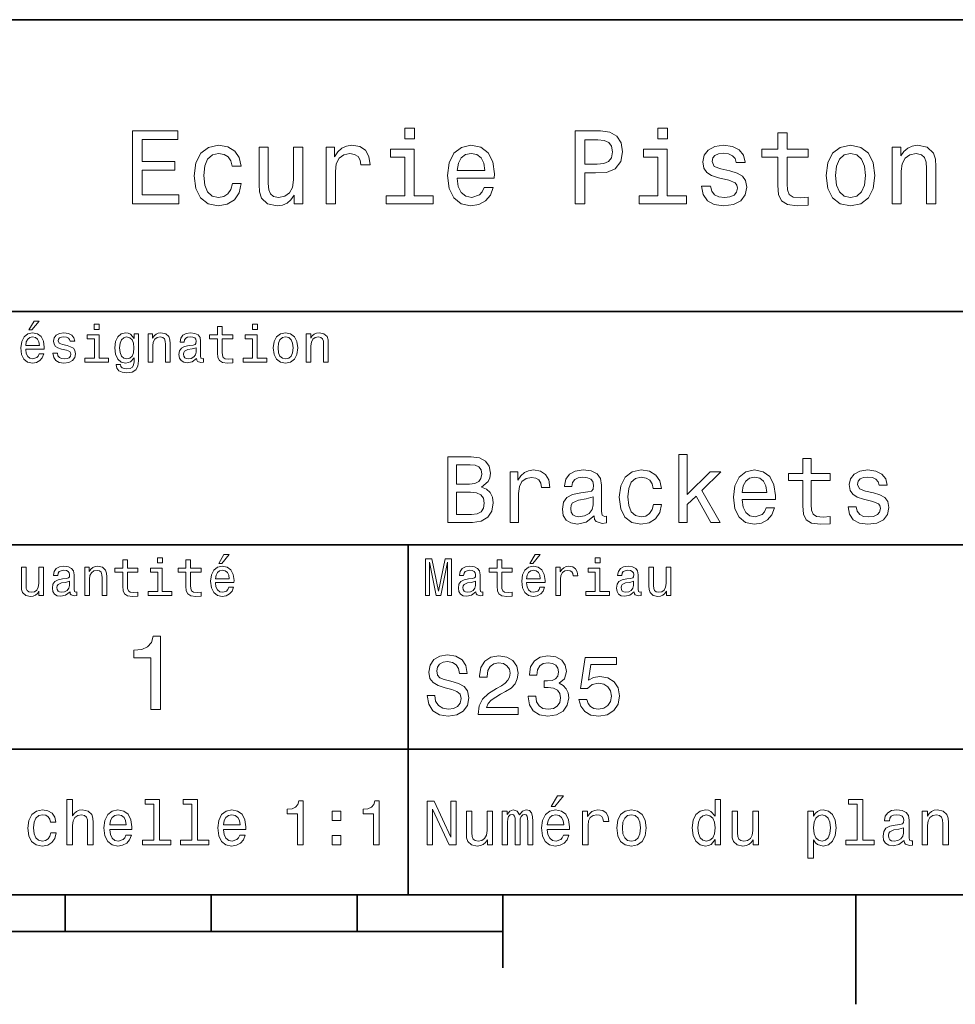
# Model space of a CAD drawing. Extents: x 0 to 527, y 0 to 210.
# Tile 4 of 8: x 165 to 230, y 2 to 70. Entities that reach past the tile are written whole.
import ezdxf

# ---------------------------------------------------------------- set-up
doc = ezdxf.new("R2010")
doc.units = 0

msp = doc.modelspace()

# ---------------------------------------------------------------- linework, layer by layer
at = {"color": 7, "lineweight": 35}
for p, q in [((97, 70), (287, 70)), ((162, 50), (287, 50)), ((162, 34), (287, 34)), ((162, 20), (287, 20)), ((10, 10), (287, 10)), ((97, 10), (287, 10)), ((98.5, 7.5), (198.5, 7.5))]:
    msp.add_line(p, q, dxfattribs=at)
at = {"color": 7, "lineweight": 35, "ltscale": 0.35}
msp.add_line((192, 20), (192, 34), dxfattribs=at)
at = {"color": 7, "lineweight": 35, "ltscale": 0.25}
msp.add_line((192, 10), (192, 20), dxfattribs=at)
at = {"color": 7, "lineweight": 35, "ltscale": 0.0625}
for p, q in [((168.5, 10), (168.5, 7.5)), ((178.5, 10), (178.5, 7.5)), ((188.5, 10), (188.5, 7.5))]:
    msp.add_line(p, q, dxfattribs=at)
at = {"color": 7, "lineweight": 35, "ltscale": 0.125}
msp.add_line((198.5, 10), (198.5, 5), dxfattribs=at)
at = {"color": 7, "lineweight": 35, "ltscale": 0.1875}
msp.add_line((222.699997, 10), (222.699997, 2.5), dxfattribs=at)
at = {"color": 7, "lineweight": 13}
for points in [[(173.109512, 57.381123), (176.279541, 57.381123), (176.279541, 57.986309), (173.772339, 57.986309), (173.772339, 59.679394), (176.005768, 59.679394), (176.005768, 60.277374), (173.772339, 60.277374), (173.772339, 61.775936), (176.221893, 61.775936), (176.221893, 62.381123), (173.109512, 62.381123)], [(192.439484, 62.554031), (191.769455, 62.554031), (191.769455, 61.833572), (192.439484, 61.833572)], [(203.462524, 57.381123), (204.125351, 57.381123), (204.125351, 59.492073), (204.860229, 59.492073), (205.602295, 59.528095), (206.193085, 59.780258), (206.574921, 60.270172), (206.704605, 60.940201), (206.603745, 61.559795), (206.315552, 62.013687), (205.840057, 62.287464), (205.191635, 62.381123), (203.462524, 62.381123)], [(209.788177, 62.554031), (209.118149, 62.554031), (209.118149, 61.833572), (209.788177, 61.833572)], [(217.353027, 60.579971), (217.353027, 58.64193), (217.396255, 58.015129), (217.597992, 57.582851), (218.001434, 57.330688), (218.685883, 57.244236), (219.43515, 57.280258), (219.43515, 57.827808), (218.887604, 57.78458), (218.390488, 57.842216), (218.123917, 58.022331), (218.008652, 58.324928), (217.98703, 58.75), (217.98703, 60.579971), (219.43515, 60.579971), (219.43515, 61.120316), (217.98703, 61.120316), (217.98703, 62.251438), (217.353027, 62.251438), (217.353027, 61.120316), (216.257935, 61.120316), (216.257935, 60.579971)], [(205.01152, 61.76873), (205.443802, 61.725502), (205.760803, 61.588615), (205.94812, 61.336452), (206.01297, 60.940201), (205.940918, 60.522331), (205.746399, 60.270172), (205.414978, 60.140488), (204.96109, 60.104465), (204.125351, 60.104465), (204.125351, 61.76873)], [(179.932281, 59.967579), (180.559082, 59.967579), (180.429398, 60.543945), (180.119598, 60.997837), (179.636887, 61.278816), (179.010086, 61.386887), (178.318436, 61.242794), (177.792511, 60.839336), (177.46109, 60.183716), (177.345825, 59.304752), (177.453888, 58.432995), (177.778091, 57.78458), (178.289627, 57.381123), (178.988464, 57.244236), (179.608063, 57.352303), (180.090775, 57.6549), (180.42218, 58.130402), (180.566284, 58.764408), (179.96109, 58.764408), (179.853027, 58.36095), (179.651291, 58.058357), (179.363113, 57.871037), (179.010086, 57.8134), (178.570602, 57.907059), (178.253601, 58.195244), (178.059082, 58.663544), (177.994232, 59.326366), (178.059082, 59.974781), (178.260803, 60.443081), (178.585007, 60.731266), (179.010086, 60.83213), (179.38472, 60.767288), (179.66571, 60.601585), (179.853027, 60.327808)], [(184.788177, 61.25), (184.154175, 61.25), (184.154175, 59.016571), (184.082123, 58.497837), (183.873199, 58.123196), (183.548996, 57.892651), (183.123917, 57.820602), (182.785294, 57.878242), (182.569168, 58.051151), (182.446686, 58.346542), (182.417862, 58.764408), (182.417862, 61.25), (181.783859, 61.25), (181.783859, 58.706772), (181.805481, 58.195244), (181.942368, 57.770172), (182.360229, 57.381123), (183.030258, 57.244236), (183.390488, 57.294666), (183.700287, 57.424351), (183.966858, 57.647694), (184.182999, 57.971901), (184.182999, 57.381123), (184.788177, 57.381123)], [(186.380402, 57.381123), (187.014404, 57.381123), (187.014404, 59.592937), (187.079254, 60.12608), (187.273773, 60.507923), (187.590775, 60.738472), (188.015854, 60.817722), (188.332855, 60.767288), (188.570602, 60.623199), (188.714691, 60.378242), (188.765121, 60.046829), (189.406342, 60.046829), (189.319885, 60.630402), (189.082123, 61.048271), (188.685883, 61.30043), (188.145538, 61.386887), (187.778091, 61.32925), (187.46109, 61.185158), (187.180115, 60.940201), (186.956772, 60.608788), (186.956772, 61.25), (186.380402, 61.25)], [(192.417862, 57.914265), (192.417862, 61.120316), (190.789627, 61.120316), (190.789627, 60.579971), (191.783859, 60.579971), (191.783859, 57.914265), (190.48703, 57.914265), (190.48703, 57.381123), (193.729111, 57.381123), (193.729111, 57.914265)], [(195.37175, 59.131844), (197.907776, 59.131844), (197.914978, 59.427231), (197.799713, 60.255764), (197.482712, 60.875359), (196.978378, 61.25), (196.30835, 61.386887), (195.65274, 61.242794), (195.148407, 60.839336), (194.824203, 60.183716), (194.708923, 59.319164), (194.817001, 58.432995), (195.141205, 57.78458), (195.638321, 57.381123), (196.286743, 57.244236), (196.848694, 57.337894), (197.309799, 57.582851), (197.648407, 57.971901), (197.842941, 58.490631), (197.216141, 58.490631), (197.086456, 58.20245), (196.899139, 57.986309), (196.365997, 57.8134), (195.955322, 57.892651), (195.645538, 58.14481), (195.443802, 58.555473), (195.37175, 59.110229)], [(195.37175, 59.664986), (195.451004, 60.162102), (195.645538, 60.529537), (195.940918, 60.75288), (196.329971, 60.83213), (196.711807, 60.75288), (197.007202, 60.529537), (197.187317, 60.162102), (197.252167, 59.664986)], [(209.766571, 57.914265), (209.766571, 61.120316), (208.138321, 61.120316), (208.138321, 60.579971), (209.132568, 60.579971), (209.132568, 57.914265), (207.835724, 57.914265), (207.835724, 57.381123), (211.077805, 57.381123), (211.077805, 57.914265)], [(214.060516, 59.636166), (213.44812, 59.780258), (212.994232, 59.945965), (212.842941, 60.28458), (212.886169, 60.522331), (213.03746, 60.695244), (213.282425, 60.803314), (213.635437, 60.846542), (213.97406, 60.803314), (214.240631, 60.67363), (214.413544, 60.479107), (214.485596, 60.219738), (215.105194, 60.219738), (215.105194, 60.23415), (214.997116, 60.70245), (214.701721, 61.069885), (214.240631, 61.30043), (213.635437, 61.386887), (213.023056, 61.30043), (212.57637, 61.062679), (212.29538, 60.709652), (212.208939, 60.262966), (212.273773, 59.830688), (212.475494, 59.528095), (212.806915, 59.311958), (213.289627, 59.16066), (213.995682, 58.987751), (214.427948, 58.807636), (214.543228, 58.663544), (214.586456, 58.447407), (214.521606, 58.180836), (214.348694, 57.979107), (214.067719, 57.849422), (213.693085, 57.806194), (213.296829, 57.849422), (213.008636, 58.000721), (212.814117, 58.245674), (212.734863, 58.584293), (212.122482, 58.584293), (212.223343, 58.007923), (212.518738, 57.590057), (212.98703, 57.337894), (213.635437, 57.244236), (214.312683, 57.337894), (214.809799, 57.590057), (215.112396, 57.993515), (215.220459, 58.519451), (215.141205, 58.973343), (214.917862, 59.283138), (214.55043, 59.484871)], [(220.65274, 59.311958), (220.768005, 58.432995), (221.099426, 57.78458), (221.625366, 57.381123), (222.331421, 57.244236), (223.030258, 57.381123), (223.556198, 57.777374), (223.887604, 58.425793), (224.010086, 59.311958), (223.887604, 60.190922), (223.556198, 60.846542), (223.030258, 61.242794), (222.331421, 61.386887), (221.625366, 61.242794), (221.099426, 60.839336), (220.768005, 60.190922)], [(221.301147, 59.319164), (221.365997, 59.967579), (221.567719, 60.435879), (221.891937, 60.72406), (222.331421, 60.824928), (222.763687, 60.72406), (223.087891, 60.443081), (223.289627, 59.967579), (223.361679, 59.319164), (223.289627, 58.663544), (223.087891, 58.188038), (222.763687, 57.899853), (222.331421, 57.806194), (221.891937, 57.899853), (221.567719, 58.188038), (221.365997, 58.663544)], [(225.177246, 57.381123), (225.811249, 57.381123), (225.811249, 59.614552), (225.876083, 60.12608), (226.085022, 60.500717), (226.409225, 60.731266), (226.841507, 60.817722), (227.187317, 60.745674), (227.403458, 60.551151), (227.511536, 60.226944), (227.547546, 59.794666), (227.547546, 57.381123), (228.181564, 57.381123), (228.181564, 59.924351), (228.15274, 60.435879), (228.023056, 60.86095), (227.597992, 61.25), (226.935165, 61.386887), (226.567719, 61.336452), (226.257935, 61.199566), (225.991364, 60.969017), (225.782425, 60.659222), (225.782425, 61.25), (225.177246, 61.25)], [(166.004318, 48.728386), (166.216858, 48.728386), (166.717575, 49.340778), (166.364548, 49.340778)], [(170.824203, 49.117435), (170.489197, 49.117435), (170.489197, 48.757202), (170.824203, 48.757202)], [(178.943802, 48.130402), (178.943802, 47.161381), (178.965424, 46.84798), (179.066284, 46.631844), (179.268005, 46.505764), (179.610229, 46.462536), (179.984863, 46.480545), (179.984863, 46.754322), (179.71109, 46.732708), (179.46254, 46.761528), (179.329254, 46.851585), (179.271606, 47.00288), (179.260803, 47.215416), (179.260803, 48.130402), (179.984863, 48.130402), (179.984863, 48.400574), (179.260803, 48.400574), (179.260803, 48.966137), (178.943802, 48.966137), (178.943802, 48.400574), (178.396255, 48.400574), (178.396255, 48.130402)], [(181.667145, 49.117435), (181.332138, 49.117435), (181.332138, 48.757202), (181.667145, 48.757202)], [(165.784576, 47.406338), (167.052597, 47.406338), (167.056198, 47.554035), (166.998566, 47.9683), (166.840057, 48.278099), (166.587891, 48.465416), (166.252884, 48.533859), (165.925079, 48.461815), (165.672913, 48.260086), (165.510803, 47.932278), (165.453171, 47.5), (165.507202, 47.056915), (165.669312, 46.732708), (165.917862, 46.530979), (166.242081, 46.462536), (166.523056, 46.509365), (166.753601, 46.631844), (166.922913, 46.826366), (167.020172, 47.085735), (166.706772, 47.085735), (166.641937, 46.941643), (166.548264, 46.833572), (166.281708, 46.747116), (166.07637, 46.786743), (165.921463, 46.912823), (165.820602, 47.118156), (165.784576, 47.395531)], [(165.784576, 47.672909), (165.824203, 47.921471), (165.921463, 48.105186), (166.069168, 48.216858), (166.263687, 48.256485), (166.454605, 48.216858), (166.60231, 48.105186), (166.692368, 47.921471), (166.724777, 47.672909)], [(168.623199, 47.658501), (168.317001, 47.730545), (168.090057, 47.8134), (168.014404, 47.982708), (168.036026, 48.101585), (168.111664, 48.188038), (168.234146, 48.242073), (168.41066, 48.263687), (168.579971, 48.242073), (168.713257, 48.177231), (168.799713, 48.079971), (168.835739, 47.950287), (169.145538, 47.950287), (169.145538, 47.957493), (169.091492, 48.191643), (168.943802, 48.375359), (168.713257, 48.490635), (168.41066, 48.533859), (168.104462, 48.490635), (167.881119, 48.371758), (167.740631, 48.195244), (167.697403, 47.971901), (167.729828, 47.755764), (167.830688, 47.604465), (167.996399, 47.496399), (168.237747, 47.42075), (168.590775, 47.334293), (168.806915, 47.244236), (168.864548, 47.172188), (168.886169, 47.064121), (168.853745, 46.930836), (168.767288, 46.829971), (168.626801, 46.765129), (168.439484, 46.743515), (168.241348, 46.765129), (168.09726, 46.840778), (168, 46.963257), (167.960373, 47.132565), (167.654175, 47.132565), (167.704605, 46.844379), (167.85231, 46.635445), (168.086456, 46.509365), (168.41066, 46.462536), (168.749283, 46.509365), (168.997833, 46.635445), (169.149139, 46.837173), (169.203171, 47.100143), (169.163544, 47.327087), (169.05188, 47.481987), (168.868149, 47.582851)], [(170.8134, 46.79755), (170.8134, 48.400574), (169.999283, 48.400574), (169.999283, 48.130402), (170.496399, 48.130402), (170.496399, 46.79755), (169.847977, 46.79755), (169.847977, 46.530979), (171.469025, 46.530979), (171.469025, 46.79755)], [(173.518738, 46.617435), (173.518738, 48.465416), (173.216141, 48.465416), (173.216141, 48.152016), (172.967575, 48.4366), (172.816284, 48.508644), (172.646973, 48.533859), (172.340775, 48.461815), (172.103027, 48.260086), (171.94812, 47.935879), (171.894089, 47.5), (171.94812, 47.060516), (172.103027, 46.736309), (172.340775, 46.530979), (172.646973, 46.462536), (172.819885, 46.487751), (172.963974, 46.552593), (173.216141, 46.826366), (173.216141, 46.552593), (173.187317, 46.336456), (173.108063, 46.181557), (172.956772, 46.091499), (172.729828, 46.059078), (172.531708, 46.080692), (172.391205, 46.134727), (172.30835, 46.228386), (172.283142, 46.354465), (171.976944, 46.354465), (171.976944, 46.340057), (172.023773, 46.109509), (172.167862, 45.9366), (172.398407, 45.824928), (172.711823, 45.785301), (173.086456, 45.839336), (173.335022, 45.990635), (173.47551, 46.253601)], [(172.221909, 47.5), (172.254318, 47.820606), (172.351593, 48.058357), (172.502884, 48.198845), (172.704605, 48.249279), (172.917145, 48.198845), (173.075653, 48.058357), (173.172913, 47.820606), (173.208939, 47.5), (173.172913, 47.172188), (173.075653, 46.938038), (172.917145, 46.793949), (172.704605, 46.747116), (172.502884, 46.793949), (172.351593, 46.938038), (172.254318, 47.175793)], [(174.181549, 46.530979), (174.498566, 46.530979), (174.498566, 47.647694), (174.530975, 47.903458), (174.635452, 48.090778), (174.797546, 48.206051), (175.013687, 48.249279), (175.1866, 48.213257), (175.294662, 48.115993), (175.348709, 47.953888), (175.366714, 47.737751), (175.366714, 46.530979), (175.683716, 46.530979), (175.683716, 47.802593), (175.669312, 48.058357), (175.604462, 48.270893), (175.391937, 48.465416), (175.060516, 48.533859), (174.876801, 48.508644), (174.721909, 48.440201), (174.588623, 48.324928), (174.484146, 48.170029), (174.484146, 48.465416), (174.181549, 48.465416)], [(177.499283, 46.783142), (177.499283, 46.772335), (177.517288, 46.649857), (177.57132, 46.5634), (177.798264, 46.494957), (177.974777, 46.523773), (177.974777, 46.76873), (177.899139, 46.757923), (177.798264, 46.804756), (177.780258, 46.948845), (177.780258, 47.950287), (177.73703, 48.206051), (177.610947, 48.386166), (177.391205, 48.494236), (177.081406, 48.533859), (176.778824, 48.490635), (176.555481, 48.368156), (176.414978, 48.177231), (176.368149, 47.925072), (176.368149, 47.903458), (176.65274, 47.903458), (176.677948, 48.054756), (176.757202, 48.162823), (176.886887, 48.227665), (177.070602, 48.25288), (177.247116, 48.234871), (177.373199, 48.180836), (177.448853, 48.087173), (177.47406, 47.957493), (177.459656, 47.806194), (177.402023, 47.730545), (177.257919, 47.694523), (176.987747, 47.665707), (176.677948, 47.600864), (176.458206, 47.485592), (176.328537, 47.305473), (176.28891, 47.038906), (176.324921, 46.801151), (176.4366, 46.624638), (176.616714, 46.512966), (176.86528, 46.473343), (177.200287, 46.548992)], [(181.656342, 46.79755), (181.656342, 48.400574), (180.842224, 48.400574), (180.842224, 48.130402), (181.33934, 48.130402), (181.33934, 46.79755), (180.690918, 46.79755), (180.690918, 46.530979), (182.311966, 46.530979), (182.311966, 46.79755)], [(182.762253, 47.496399), (182.819885, 47.056915), (182.985596, 46.732708), (183.248566, 46.530979), (183.601593, 46.462536), (183.951004, 46.530979), (184.213974, 46.729107), (184.379684, 47.053314), (184.440918, 47.496399), (184.379684, 47.935879), (184.213974, 48.263687), (183.951004, 48.461815), (183.601593, 48.533859), (183.248566, 48.461815), (182.985596, 48.260086), (182.819885, 47.935879)], [(183.086456, 47.5), (183.118881, 47.824207), (183.219742, 48.058357), (183.381851, 48.20245), (183.601593, 48.25288), (183.817719, 48.20245), (183.979828, 48.061958), (184.080688, 47.824207), (184.116714, 47.5), (184.080688, 47.172188), (183.979828, 46.934437), (183.817719, 46.790344), (183.601593, 46.743515), (183.381851, 46.790344), (183.219742, 46.934437), (183.118881, 47.172188)], [(185.024506, 46.530979), (185.341492, 46.530979), (185.341492, 47.647694), (185.373917, 47.903458), (185.478394, 48.090778), (185.640488, 48.206051), (185.856628, 48.249279), (186.029541, 48.213257), (186.137604, 48.115993), (186.19165, 47.953888), (186.209656, 47.737751), (186.209656, 46.530979), (186.526657, 46.530979), (186.526657, 47.802593), (186.512253, 48.058357), (186.447403, 48.270893), (186.234879, 48.465416), (185.903458, 48.533859), (185.719742, 48.508644), (185.56485, 48.440201), (185.431564, 48.324928), (185.327087, 48.170029), (185.327087, 48.465416), (185.024506, 48.465416)], [(177.463257, 47.208214), (177.420029, 47.020893), (177.304749, 46.876801), (177.131851, 46.783142), (176.919312, 46.750721), (176.782425, 46.76873), (176.68515, 46.826366), (176.623917, 46.927231), (176.605911, 47.067722), (176.620316, 47.193802), (176.677948, 47.283859), (176.908508, 47.384727), (177.200287, 47.427952), (177.463257, 47.514408)], [(197.034592, 37.961815), (197.48848, 38.337894), (197.605194, 38.590778), (197.644104, 38.902016), (197.559799, 39.388329), (197.306915, 39.738472), (196.898422, 39.95245), (196.32782, 40.030258), (194.726227, 40.030258), (194.726227, 35.530258), (196.418594, 35.530258), (197.021622, 35.621037), (197.469025, 35.886887), (197.747849, 36.308357), (197.845108, 36.87896), (197.786743, 37.261528), (197.631134, 37.57925), (197.37825, 37.812679)], [(210.573486, 35.530258), (211.144104, 35.530258), (211.144104, 36.755764), (211.740631, 37.332851), (212.765137, 35.530258), (213.407074, 35.530258), (212.129684, 37.728386), (213.439484, 39.012245), (212.719742, 39.012245), (211.144104, 37.443081), (211.144104, 40.185879), (210.573486, 40.185879)], [(219.067734, 38.409222), (219.067734, 36.664986), (219.106628, 36.100864), (219.288193, 35.711815), (219.651306, 35.484871), (220.267303, 35.407059), (220.94165, 35.43948), (220.94165, 35.932274), (220.448853, 35.893372), (220.00145, 35.945244), (219.761536, 36.107349), (219.657791, 36.379681), (219.638336, 36.762245), (219.638336, 38.409222), (220.94165, 38.409222), (220.94165, 38.895531), (219.638336, 38.895531), (219.638336, 39.913544), (219.067734, 39.913544), (219.067734, 38.895531), (218.082138, 38.895531), (218.082138, 38.409222)], [(196.20462, 38.162823), (195.322769, 38.162823), (195.322769, 39.492073), (196.256485, 39.492073), (196.606628, 39.453171), (196.853027, 39.336452), (197.002167, 39.135445), (197.054047, 38.837173), (196.995682, 38.538902), (196.840057, 38.331409), (196.574219, 38.201729)], [(198.999283, 35.530258), (199.569885, 35.530258), (199.569885, 37.520893), (199.62825, 38.000721), (199.803314, 38.344379), (200.088623, 38.551872), (200.471191, 38.623199), (200.756485, 38.577808), (200.970459, 38.448124), (201.100143, 38.227665), (201.145538, 37.929394), (201.722626, 37.929394), (201.644821, 38.454609), (201.430847, 38.830692), (201.074219, 39.057636), (200.587906, 39.135445), (200.257202, 39.083572), (199.971909, 38.953888), (199.719025, 38.733429), (199.518021, 38.435158), (199.518021, 39.012245), (198.999283, 39.012245)], [(204.757202, 35.98415), (204.757202, 35.964695), (204.789627, 35.744236), (204.886887, 35.588615), (205.295395, 35.465416), (205.613113, 35.517288), (205.613113, 35.958214), (205.476944, 35.938759), (205.295395, 36.023052), (205.26297, 36.282421), (205.26297, 38.085014), (205.185165, 38.545387), (204.958221, 38.869595), (204.562683, 39.064121), (204.005051, 39.135445), (203.460373, 39.057636), (203.058365, 38.837173), (202.805481, 38.493515), (202.721191, 38.039623), (202.721191, 38.000721), (203.233429, 38.000721), (203.278824, 38.273052), (203.421478, 38.467579), (203.654907, 38.584293), (203.985596, 38.629681), (204.303314, 38.59726), (204.530258, 38.5), (204.666428, 38.331409), (204.711823, 38.09798), (204.685883, 37.825645), (204.582138, 37.68948), (204.322769, 37.624638), (203.836456, 37.572765), (203.278824, 37.456051), (202.883286, 37.248558), (202.649857, 36.924351), (202.578537, 36.444523), (202.643372, 36.016571), (202.844391, 35.698845), (203.168594, 35.497837), (203.615997, 35.426514), (204.219025, 35.562679)], [(208.809799, 37.858067), (209.373932, 37.858067), (209.257202, 38.376801), (208.978394, 38.785301), (208.543945, 39.038185), (207.979828, 39.135445), (207.357361, 39.005764), (206.884003, 38.642651), (206.585739, 38.052593), (206.481995, 37.261528), (206.579254, 36.476944), (206.871048, 35.893372), (207.331421, 35.530258), (207.960373, 35.407059), (208.518021, 35.504322), (208.952454, 35.776657), (209.250732, 36.204609), (209.380402, 36.775215), (208.835739, 36.775215), (208.73848, 36.412102), (208.556915, 36.139767), (208.297562, 35.97118), (207.979828, 35.919308), (207.584305, 36.003601), (207.298996, 36.262966), (207.123932, 36.684437), (207.065567, 37.280979), (207.123932, 37.864552), (207.305481, 38.286022), (207.59726, 38.545387), (207.979828, 38.636166), (208.317001, 38.577808), (208.569885, 38.428673), (208.73848, 38.182274)], [(214.898422, 37.105907), (217.180847, 37.105907), (217.187317, 37.371758), (217.083588, 38.117435), (216.798279, 38.675072), (216.344391, 39.012245), (215.741364, 39.135445), (215.151306, 39.005764), (214.697418, 38.642651), (214.405624, 38.052593), (214.30188, 37.274494), (214.399139, 36.476944), (214.690933, 35.893372), (215.138336, 35.530258), (215.721909, 35.407059), (216.227676, 35.491352), (216.642654, 35.711815), (216.947418, 36.061958), (217.122482, 36.528816), (216.558365, 36.528816), (216.44165, 36.269451), (216.273056, 36.074928), (215.793228, 35.919308), (215.423645, 35.990631), (215.144821, 36.217579), (214.963257, 36.587173), (214.898422, 37.086452)], [(214.898422, 37.585735), (214.969742, 38.033138), (215.144821, 38.363831), (215.410675, 38.564842), (215.760818, 38.636166), (216.104477, 38.564842), (216.370331, 38.363831), (216.532425, 38.033138), (216.59079, 37.585735)], [(223.911392, 37.559795), (223.360229, 37.68948), (222.951736, 37.838615), (222.815567, 38.143372), (222.854477, 38.357346), (222.990631, 38.512966), (223.211105, 38.610229), (223.528824, 38.649136), (223.833572, 38.610229), (224.073486, 38.493515), (224.229111, 38.318443), (224.293945, 38.085014), (224.851593, 38.085014), (224.851593, 38.09798), (224.754333, 38.519451), (224.48848, 38.850143), (224.073486, 39.057636), (223.528824, 39.135445), (222.977676, 39.057636), (222.575653, 38.843658), (222.322769, 38.525936), (222.244965, 38.123917), (222.303314, 37.734871), (222.484879, 37.462536), (222.783142, 37.268009), (223.21759, 37.131844), (223.853027, 36.976223), (224.242081, 36.814121), (224.345825, 36.684437), (224.384735, 36.489914), (224.32637, 36.25), (224.170746, 36.068443), (223.917877, 35.951729), (223.580688, 35.912823), (223.22406, 35.951729), (222.964706, 36.087894), (222.789627, 36.308357), (222.718307, 36.61311), (222.167145, 36.61311), (222.257935, 36.094379), (222.523773, 35.7183), (222.945251, 35.491352), (223.528824, 35.407059), (224.138336, 35.491352), (224.585739, 35.7183), (224.858078, 36.081409), (224.955338, 36.554752), (224.884003, 36.963257), (224.682999, 37.242073), (224.35231, 37.42363)], [(196.34726, 36.068443), (195.322769, 36.068443), (195.322769, 37.618156), (196.28891, 37.618156), (196.697418, 37.572765), (196.989197, 37.4366), (197.164276, 37.203171), (197.222626, 36.865993), (197.164276, 36.509365), (197.002167, 36.262966), (196.729828, 36.113831)], [(204.692368, 36.749279), (204.614563, 36.412102), (204.407059, 36.152737), (204.095825, 35.98415), (203.713257, 35.925793), (203.466858, 35.958214), (203.291794, 36.061958), (203.181564, 36.243515), (203.149139, 36.496395), (203.175079, 36.723343), (203.278824, 36.885445), (203.693802, 37.067001), (204.219025, 37.14481), (204.692368, 37.30043)], [(175.161377, 33.117435), (174.82637, 33.117435), (174.82637, 32.757202), (175.161377, 32.757202)], [(179.015854, 32.728386), (179.228394, 32.728386), (179.729111, 33.340778), (179.376083, 33.340778)], [(200.341492, 32.728386), (200.554031, 32.728386), (201.054749, 33.340778), (200.701736, 33.340778)], [(205.161377, 33.117435), (204.82637, 33.117435), (204.82637, 32.757202), (205.161377, 32.757202)], [(166.998566, 32.465416), (166.681549, 32.465416), (166.681549, 31.348703), (166.645538, 31.089336), (166.541061, 30.902016), (166.378967, 30.786743), (166.166428, 30.750719), (165.997116, 30.779539), (165.889053, 30.865993), (165.827805, 31.013687), (165.8134, 31.222622), (165.8134, 32.465416), (165.496399, 32.465416), (165.496399, 31.193804), (165.507202, 30.93804), (165.575653, 30.725504), (165.784576, 30.530979), (166.119598, 30.462536), (166.299713, 30.487751), (166.454605, 30.552593), (166.587891, 30.664265), (166.695969, 30.826368), (166.695969, 30.530979), (166.998566, 30.530979)], [(168.824921, 30.78314), (168.824921, 30.772333), (168.842941, 30.649855), (168.896973, 30.5634), (169.123917, 30.494957), (169.30043, 30.523775), (169.30043, 30.768732), (169.224777, 30.757925), (169.123917, 30.804754), (169.105911, 30.948847), (169.105911, 31.950287), (169.062683, 32.206051), (168.9366, 32.386166), (168.716858, 32.494236), (168.407059, 32.533859), (168.104462, 32.490635), (167.881119, 32.368156), (167.740631, 32.177231), (167.693802, 31.925072), (167.693802, 31.903458), (167.978394, 31.903458), (168.003601, 32.054756), (168.082855, 32.162823), (168.21254, 32.227665), (168.396255, 32.25288), (168.572769, 32.234871), (168.698853, 32.180836), (168.77449, 32.087173), (168.799713, 31.957493), (168.785309, 31.806194), (168.727661, 31.730547), (168.583572, 31.694523), (168.3134, 31.665705), (168.003601, 31.600864), (167.783859, 31.48559), (167.654175, 31.305475), (167.614548, 31.038904), (167.650574, 30.801151), (167.762253, 30.62464), (167.942368, 30.512968), (168.190918, 30.473343), (168.52594, 30.54899)], [(169.844376, 30.530979), (170.161377, 30.530979), (170.161377, 31.647694), (170.193802, 31.903458), (170.298279, 32.090778), (170.460373, 32.206051), (170.676514, 32.249279), (170.849426, 32.213257), (170.957489, 32.115993), (171.011536, 31.95389), (171.029541, 31.737751), (171.029541, 30.530979), (171.346542, 30.530979), (171.346542, 31.802593), (171.332138, 32.058357), (171.267288, 32.270893), (171.054749, 32.465416), (170.723343, 32.533859), (170.539627, 32.508644), (170.38472, 32.440201), (170.251434, 32.324928), (170.146973, 32.170029), (170.146973, 32.465416), (169.844376, 32.465416)], [(172.438034, 32.130402), (172.438034, 31.161383), (172.459656, 30.847982), (172.560516, 30.631844), (172.762253, 30.505762), (173.104462, 30.462536), (173.479111, 30.480547), (173.479111, 30.754322), (173.205338, 30.732708), (172.956772, 30.761526), (172.823486, 30.851583), (172.765854, 31.002882), (172.755035, 31.215418), (172.755035, 32.130402), (173.479111, 32.130402), (173.479111, 32.400574), (172.755035, 32.400574), (172.755035, 32.966137), (172.438034, 32.966137), (172.438034, 32.400574), (171.890488, 32.400574), (171.890488, 32.130402)], [(175.150574, 30.79755), (175.150574, 32.400574), (174.336456, 32.400574), (174.336456, 32.130402), (174.833572, 32.130402), (174.833572, 30.79755), (174.185165, 30.79755), (174.185165, 30.530979), (175.806198, 30.530979), (175.806198, 30.79755)], [(176.775223, 32.130402), (176.775223, 31.161383), (176.796829, 30.847982), (176.89769, 30.631844), (177.099426, 30.505762), (177.44165, 30.462536), (177.816284, 30.480547), (177.816284, 30.754322), (177.542511, 30.732708), (177.293945, 30.761526), (177.16066, 30.851583), (177.103027, 31.002882), (177.092224, 31.215418), (177.092224, 32.130402), (177.816284, 32.130402), (177.816284, 32.400574), (177.092224, 32.400574), (177.092224, 32.966137), (176.775223, 32.966137), (176.775223, 32.400574), (176.227661, 32.400574), (176.227661, 32.130402)], [(178.796112, 31.40634), (180.064117, 31.40634), (180.067719, 31.554033), (180.010086, 31.9683), (179.851593, 32.278099), (179.599426, 32.465416), (179.264404, 32.533859), (178.9366, 32.461815), (178.684433, 32.260086), (178.522339, 31.932276), (178.464691, 31.5), (178.518738, 31.056915), (178.680832, 30.732708), (178.929398, 30.530979), (179.253601, 30.462536), (179.534576, 30.509365), (179.765137, 30.631844), (179.934433, 30.826368), (180.031708, 31.085733), (179.718292, 31.085733), (179.653458, 30.941643), (179.559799, 30.833572), (179.293228, 30.747118), (179.087891, 30.786743), (178.932999, 30.912823), (178.832138, 31.118155), (178.796112, 31.395533)], [(193.183716, 30.530979), (193.46109, 30.530979), (193.46109, 32.80043), (193.929398, 30.530979), (194.239197, 30.530979), (194.703888, 32.80043), (194.703888, 30.530979), (194.984863, 30.530979), (194.984863, 33.030979), (194.545395, 33.030979), (194.08429, 30.826368), (193.626801, 33.030979), (193.183716, 33.030979)], [(196.656342, 30.78314), (196.656342, 30.772333), (196.674347, 30.649855), (196.728394, 30.5634), (196.955338, 30.494957), (197.131851, 30.523775), (197.131851, 30.768732), (197.056198, 30.757925), (196.955338, 30.804754), (196.937317, 30.948847), (196.937317, 31.950287), (196.894089, 32.206051), (196.768005, 32.386166), (196.548264, 32.494236), (196.23848, 32.533859), (195.935883, 32.490635), (195.71254, 32.368156), (195.572052, 32.177231), (195.525223, 31.925072), (195.525223, 31.903458), (195.809799, 31.903458), (195.835022, 32.054756), (195.914261, 32.162823), (196.043945, 32.227665), (196.227661, 32.25288), (196.404175, 32.234871), (196.530258, 32.180836), (196.605911, 32.087173), (196.631119, 31.957493), (196.616714, 31.806194), (196.559082, 31.730547), (196.414978, 31.694523), (196.144806, 31.665705), (195.835022, 31.600864), (195.61528, 31.48559), (195.485596, 31.305475), (195.445969, 31.038904), (195.481995, 30.801151), (195.593658, 30.62464), (195.773773, 30.512968), (196.022339, 30.473343), (196.357346, 30.54899)], [(198.100861, 32.130402), (198.100861, 31.161383), (198.122482, 30.847982), (198.223343, 30.631844), (198.425079, 30.505762), (198.767288, 30.462536), (199.141937, 30.480547), (199.141937, 30.754322), (198.868149, 30.732708), (198.619598, 30.761526), (198.486313, 30.851583), (198.42868, 31.002882), (198.417862, 31.215418), (198.417862, 32.130402), (199.141937, 32.130402), (199.141937, 32.400574), (198.417862, 32.400574), (198.417862, 32.966137), (198.100861, 32.966137), (198.100861, 32.400574), (197.553314, 32.400574), (197.553314, 32.130402)], [(200.121765, 31.40634), (201.389771, 31.40634), (201.393372, 31.554033), (201.335739, 31.9683), (201.177231, 32.278099), (200.925079, 32.465416), (200.590057, 32.533859), (200.262253, 32.461815), (200.010086, 32.260086), (199.847977, 31.932276), (199.790344, 31.5), (199.844376, 31.056915), (200.006485, 30.732708), (200.255051, 30.530979), (200.579254, 30.462536), (200.860229, 30.509365), (201.090775, 30.631844), (201.260086, 30.826368), (201.357346, 31.085733), (201.043945, 31.085733), (200.979111, 30.941643), (200.885452, 30.833572), (200.618881, 30.747118), (200.413544, 30.786743), (200.258652, 30.912823), (200.157776, 31.118155), (200.121765, 31.395533)], [(202.131851, 30.530979), (202.448853, 30.530979), (202.448853, 31.636887), (202.481262, 31.903458), (202.578537, 32.094379), (202.73703, 32.209652), (202.94957, 32.249279), (203.108063, 32.224064), (203.226944, 32.152016), (203.298996, 32.029537), (203.324203, 31.863832), (203.644806, 31.863832), (203.601593, 32.155621), (203.482712, 32.364552), (203.284576, 32.490635), (203.014404, 32.533859), (202.830688, 32.505043), (202.672195, 32.432995), (202.531708, 32.310516), (202.420029, 32.144814), (202.420029, 32.465416), (202.131851, 32.465416)], [(205.150574, 30.79755), (205.150574, 32.400574), (204.336456, 32.400574), (204.336456, 32.130402), (204.833572, 32.130402), (204.833572, 30.79755), (204.185165, 30.79755), (204.185165, 30.530979), (205.806198, 30.530979), (205.806198, 30.79755)], [(207.499283, 30.78314), (207.499283, 30.772333), (207.517288, 30.649855), (207.57132, 30.5634), (207.798264, 30.494957), (207.974777, 30.523775), (207.974777, 30.768732), (207.899139, 30.757925), (207.798264, 30.804754), (207.780258, 30.948847), (207.780258, 31.950287), (207.73703, 32.206051), (207.610947, 32.386166), (207.391205, 32.494236), (207.081406, 32.533859), (206.778824, 32.490635), (206.555481, 32.368156), (206.414978, 32.177231), (206.368149, 31.925072), (206.368149, 31.903458), (206.65274, 31.903458), (206.677948, 32.054756), (206.757202, 32.162823), (206.886887, 32.227665), (207.070602, 32.25288), (207.247116, 32.234871), (207.373199, 32.180836), (207.448853, 32.087173), (207.47406, 31.957493), (207.459656, 31.806194), (207.402023, 31.730547), (207.257919, 31.694523), (206.987747, 31.665705), (206.677948, 31.600864), (206.458206, 31.48559), (206.328537, 31.305475), (206.28891, 31.038904), (206.324921, 30.801151), (206.4366, 30.62464), (206.616714, 30.512968), (206.86528, 30.473343), (207.200287, 30.54899)], [(210.010086, 32.465416), (209.693085, 32.465416), (209.693085, 31.348703), (209.657059, 31.089336), (209.552597, 30.902016), (209.390488, 30.786743), (209.177948, 30.750719), (209.008636, 30.779539), (208.900574, 30.865993), (208.83934, 31.013687), (208.824921, 31.222622), (208.824921, 32.465416), (208.507919, 32.465416), (208.507919, 31.193804), (208.518738, 30.93804), (208.587173, 30.725504), (208.796112, 30.530979), (209.131119, 30.462536), (209.311234, 30.487751), (209.466141, 30.552593), (209.599426, 30.664265), (209.707489, 30.826368), (209.707489, 30.530979), (210.010086, 30.530979)], [(178.796112, 31.672911), (178.835739, 31.921469), (178.932999, 32.105186), (179.080688, 32.216858), (179.275208, 32.256485), (179.466141, 32.216858), (179.613831, 32.105186), (179.703888, 31.921469), (179.736313, 31.672911)], [(200.121765, 31.672911), (200.161377, 31.921469), (200.258652, 32.105186), (200.406342, 32.216858), (200.600861, 32.256485), (200.791794, 32.216858), (200.939484, 32.105186), (201.029541, 31.921469), (201.061966, 31.672911)], [(168.78891, 31.208212), (168.745682, 31.020893), (168.630402, 30.876801), (168.457489, 30.78314), (168.244965, 30.750719), (168.108063, 30.768732), (168.010803, 30.826368), (167.94957, 30.927233), (167.931549, 31.067722), (167.945969, 31.193804), (168.003601, 31.283861), (168.234146, 31.384726), (168.52594, 31.427954), (168.78891, 31.514408)], [(196.620316, 31.208212), (196.577087, 31.020893), (196.461823, 30.876801), (196.28891, 30.78314), (196.07637, 30.750719), (195.939484, 30.768732), (195.842224, 30.826368), (195.780975, 30.927233), (195.76297, 31.067722), (195.777374, 31.193804), (195.835022, 31.283861), (196.065567, 31.384726), (196.357346, 31.427954), (196.620316, 31.514408)], [(207.463257, 31.208212), (207.420029, 31.020893), (207.304749, 30.876801), (207.131851, 30.78314), (206.919312, 30.750719), (206.782425, 30.768732), (206.68515, 30.826368), (206.623917, 30.927233), (206.605911, 31.067722), (206.620316, 31.193804), (206.677948, 31.283861), (206.908508, 31.384726), (207.200287, 31.427954), (207.463257, 31.514408)], [(174.370316, 22.700289), (175.025925, 22.700289), (175.025925, 27.736313), (174.536011, 27.736313), (174.406326, 27.296831), (174.146973, 27.001442), (173.750717, 26.828531), (173.203171, 26.770893), (173.203171, 26.259367), (174.370316, 26.259367)], [(193.824203, 23.680117), (193.299713, 23.680117), (193.414978, 23.069164), (193.703171, 22.619596), (194.146973, 22.348703), (194.746399, 22.250721), (195.340057, 22.342941), (195.783859, 22.596542), (196.066284, 22.994238), (196.170029, 23.518732), (196.083572, 23.991356), (195.841492, 24.296831), (195.44957, 24.49856), (194.925079, 24.648417), (194.47551, 24.757925), (194.181549, 24.884727), (194.014404, 25.069164), (193.96254, 25.357349), (194.014404, 25.616714), (194.164261, 25.812681), (194.394806, 25.945246), (194.711823, 25.991356), (195.034576, 25.933718), (195.288177, 25.778099), (195.455338, 25.518732), (195.536026, 25.167149), (196.060516, 25.167149), (196.060516, 25.178675), (195.968292, 25.720463), (195.697403, 26.12392), (195.270889, 26.377522), (194.694519, 26.463978), (194.175797, 26.377522), (193.772339, 26.135448), (193.51297, 25.760807), (193.420746, 25.276657), (193.495682, 24.844381), (193.714691, 24.550434), (194.060516, 24.354467), (194.533142, 24.204613), (195, 24.072046), (195.351578, 23.945246), (195.564835, 23.760807), (195.639771, 23.461096), (195.570602, 23.155621), (195.391937, 22.925074), (195.121033, 22.780981), (194.769455, 22.734871), (194.377518, 22.798271), (194.077805, 22.98271), (193.887604, 23.282421)], [(196.798264, 22.360231), (199.547546, 22.360231), (199.547546, 22.855909), (197.374634, 22.855909), (197.495682, 23.126802), (197.703171, 23.351585), (198.342941, 23.760807), (198.682999, 23.933718), (199.0634, 24.181557), (199.33429, 24.469742), (199.489914, 24.809799), (199.547546, 25.195967), (199.44957, 25.680117), (199.17868, 26.06052), (198.763687, 26.302595), (198.227661, 26.38905), (197.674347, 26.291067), (197.253601, 26.020174), (196.982712, 25.587896), (196.890488, 25.017292), (196.890488, 24.9366), (197.414978, 24.9366), (197.414978, 24.98271), (197.466858, 25.374641), (197.622482, 25.662825), (197.870316, 25.847263), (198.198853, 25.910664), (198.533142, 25.853027), (198.780975, 25.708935), (198.942368, 25.48415), (199, 25.201729), (198.959656, 24.9366), (198.850143, 24.711817), (198.66571, 24.51585), (198.412109, 24.342941), (198.072052, 24.158503), (197.507202, 23.801153), (197.109512, 23.42075), (196.873199, 22.959656), (196.798264, 22.377522)], [(200.221909, 23.616716), (200.221909, 23.57637), (200.314117, 23.023056), (200.585022, 22.60807), (201.01152, 22.342941), (201.57637, 22.244957), (202.175797, 22.342941), (202.625366, 22.596542), (202.913544, 23), (203.017288, 23.518732), (202.971176, 23.858791), (202.844376, 24.135448), (202.636887, 24.348703), (202.360229, 24.504324), (202.734863, 24.815563), (202.867432, 25.311239), (202.780975, 25.760807), (202.533142, 26.100864), (202.129684, 26.314121), (201.57637, 26.38905), (201.057632, 26.296831), (200.659943, 26.043228), (200.400574, 25.639771), (200.314117, 25.103746), (200.314117, 25.063402), (200.827087, 25.063402), (200.873199, 25.432278), (201.023056, 25.697407), (201.265137, 25.858791), (201.605194, 25.916428), (201.904892, 25.870317), (202.123917, 25.749281), (202.256485, 25.553314), (202.30835, 25.288185), (202.256485, 25.005764), (202.118149, 24.815563), (201.876083, 24.700289), (201.547546, 24.665707), (201.322769, 24.671471), (201.322769, 24.216139), (201.605194, 24.227667), (201.968292, 24.175793), (202.239197, 24.037464), (202.400574, 23.812681), (202.458206, 23.518732), (202.394806, 23.184439), (202.227661, 22.9366), (201.96254, 22.780981), (201.610947, 22.729107), (201.247833, 22.786745), (200.982712, 22.959656), (200.815567, 23.236313), (200.752167, 23.616716)], [(203.714691, 23.40346), (203.841492, 22.930836), (204.123917, 22.56196), (204.53891, 22.331413), (205.069168, 22.244957), (205.651291, 22.348703), (206.106628, 22.631124), (206.394806, 23.080692), (206.504318, 23.657061), (206.406342, 24.193085), (206.129684, 24.613834), (205.697403, 24.884727), (205.138336, 24.98271), (204.706055, 24.913546), (204.371765, 24.723343), (204.533142, 25.801153), (206.285309, 25.801153), (206.285309, 26.273777), (204.146973, 26.273777), (203.829971, 24.152739), (204.291061, 24.152739), (204.625366, 24.423632), (205.05188, 24.521614), (205.420746, 24.458214), (205.703171, 24.273777), (205.881851, 23.991356), (205.945251, 23.628242), (205.881851, 23.265131), (205.697403, 22.98271), (205.414978, 22.804035), (205.05188, 22.740635), (204.746399, 22.780981), (204.510086, 22.913546), (204.337173, 23.121038), (204.250717, 23.40346)], [(168.610947, 13.428675), (168.991348, 13.428675), (168.991348, 14.768732), (169.030258, 15.075649), (169.155624, 15.300432), (169.350143, 15.438761), (169.609512, 15.490635), (169.817001, 15.447407), (169.946686, 15.330692), (170.011536, 15.136168), (170.033142, 14.876801), (170.033142, 13.428675), (170.413544, 13.428675), (170.413544, 14.954612), (170.396255, 15.261528), (170.318451, 15.516571), (170.0634, 15.75), (169.66571, 15.832133), (169.44957, 15.801874), (169.263687, 15.719741), (169.108063, 15.590058), (168.991348, 15.412825), (168.991348, 16.532421), (168.610947, 16.532421)], [(174.572052, 16.212536), (174.572052, 13.748559), (173.789627, 13.748559), (173.789627, 13.428675), (175.730545, 13.428675), (175.730545, 13.748559), (174.952454, 13.748559), (174.952454, 16.532421), (173.97551, 16.532421), (173.97551, 16.212536)], [(177.174347, 16.212536), (177.174347, 13.748559), (176.391937, 13.748559), (176.391937, 13.428675), (178.332855, 13.428675), (178.332855, 13.748559), (177.554749, 13.748559), (177.554749, 16.532421), (176.577805, 16.532421), (176.577805, 16.212536)], [(184.416412, 13.428675), (184.809784, 13.428675), (184.809784, 16.450289), (184.515839, 16.450289), (184.438034, 16.1866), (184.28241, 16.009367), (184.044662, 15.905621), (183.716125, 15.871038), (183.716125, 15.564121), (184.416412, 15.564121)], [(189.621033, 13.428675), (190.014404, 13.428675), (190.014404, 16.450289), (189.720459, 16.450289), (189.642639, 16.1866), (189.48703, 16.009367), (189.249268, 15.905621), (188.920746, 15.871038), (188.920746, 15.564121), (189.621033, 15.564121)], [(193.315567, 13.428675), (193.674347, 13.428675), (193.674347, 15.888329), (194.824203, 13.428675), (195.286743, 13.428675), (195.286743, 16.428675), (194.92363, 16.428675), (194.92363, 13.969021), (193.786743, 16.428675), (193.315567, 16.428675)], [(201.809799, 16.065563), (202.06485, 16.065563), (202.66571, 16.800432), (202.242081, 16.800432)], [(213.048996, 13.787464), (213.048996, 13.428675), (213.429398, 13.428675), (213.429398, 16.532421), (213.053314, 16.532421), (213.053314, 15.395534), (212.763687, 15.724064), (212.586456, 15.801874), (212.383286, 15.832133), (212.015854, 15.745678), (211.730545, 15.503603), (211.544662, 15.114553), (211.479828, 14.591499), (211.544662, 14.068444), (211.730545, 13.675073), (212.015854, 13.428675), (212.383286, 13.346542), (212.586456, 13.376801), (212.768005, 13.454611)], [(222.788193, 16.212536), (222.788193, 13.748559), (222.005768, 13.748559), (222.005768, 13.428675), (223.946686, 13.428675), (223.946686, 13.748559), (223.168594, 13.748559), (223.168594, 16.532421), (222.19165, 16.532421), (222.19165, 16.212536)], [(167.48703, 14.980548), (167.863113, 14.980548), (167.785309, 15.326369), (167.599426, 15.598703), (167.309799, 15.767292), (166.933716, 15.832133), (166.518738, 15.745678), (166.203171, 15.503603), (166.004318, 15.110231), (165.935165, 14.582853), (166, 14.059798), (166.194519, 13.67075), (166.501434, 13.428675), (166.920746, 13.346542), (167.292511, 13.411384), (167.582138, 13.592939), (167.780975, 13.878242), (167.867432, 14.258646), (167.504318, 14.258646), (167.439484, 14.016571), (167.318451, 13.835014), (167.145538, 13.722623), (166.933716, 13.688041), (166.670029, 13.744237), (166.479828, 13.917148), (166.363113, 14.198127), (166.324203, 14.595821), (166.363113, 14.984871), (166.484146, 15.26585), (166.67868, 15.438761), (166.933716, 15.49928), (167.158508, 15.460375), (167.327087, 15.360951), (167.439484, 15.196686)], [(171.546112, 14.479107), (173.067719, 14.479107), (173.072052, 14.656341), (173.002884, 15.153459), (172.812683, 15.525217), (172.510086, 15.75), (172.108063, 15.832133), (171.714691, 15.745678), (171.412109, 15.503603), (171.217575, 15.110231), (171.148422, 14.591499), (171.213257, 14.059798), (171.407776, 13.67075), (171.706055, 13.428675), (172.095108, 13.346542), (172.432281, 13.402739), (172.708939, 13.549712), (172.912109, 13.783141), (173.028824, 14.09438), (172.65274, 14.09438), (172.574936, 13.92147), (172.46254, 13.791787), (172.142654, 13.688041), (171.896255, 13.735591), (171.710373, 13.886888), (171.58934, 14.133286), (171.546112, 14.466139)], [(179.353027, 14.479107), (180.874634, 14.479107), (180.878967, 14.656341), (180.809799, 15.153459), (180.619598, 15.525217), (180.317001, 15.75), (179.914978, 15.832133), (179.521606, 15.745678), (179.219025, 15.503603), (179.02449, 15.110231), (178.955338, 14.591499), (179.020172, 14.059798), (179.214691, 13.67075), (179.51297, 13.428675), (179.902023, 13.346542), (180.239197, 13.402739), (180.515854, 13.549712), (180.719025, 13.783141), (180.835739, 14.09438), (180.459656, 14.09438), (180.381851, 13.92147), (180.269455, 13.791787), (179.94957, 13.688041), (179.703171, 13.735591), (179.517288, 13.886888), (179.396255, 14.133286), (179.353027, 14.466139)], [(186.798264, 15.105908), (187.394806, 15.105908), (187.394806, 15.75), (186.798264, 15.75)], [(197.798279, 15.75), (197.417862, 15.75), (197.417862, 14.409943), (197.374634, 14.098703), (197.249283, 13.873919), (197.054749, 13.735591), (196.799713, 13.692364), (196.596542, 13.726946), (196.466858, 13.830692), (196.393372, 14.007925), (196.376083, 14.258646), (196.376083, 15.75), (195.995682, 15.75), (195.995682, 14.224064), (196.008652, 13.917148), (196.090775, 13.662104), (196.341492, 13.428675), (196.743515, 13.346542), (196.959656, 13.376801), (197.145538, 13.454611), (197.305481, 13.588617), (197.435165, 13.783141), (197.435165, 13.428675), (197.798279, 13.428675)], [(198.459656, 13.428675), (198.809799, 13.428675), (198.809799, 14.980548), (198.831406, 15.213978), (198.896255, 15.382565), (198.995682, 15.481989), (199.125366, 15.520894), (199.229111, 15.486312), (199.298279, 15.399857), (199.332855, 15.252882), (199.345825, 15.058358), (199.345825, 13.428675), (199.674347, 13.428675), (199.674347, 14.980548), (199.695969, 15.209655), (199.760803, 15.378242), (199.864548, 15.481989), (199.994232, 15.520894), (200.097977, 15.486312), (200.167145, 15.399857), (200.210373, 15.058358), (200.210373, 13.428675), (200.560516, 13.428675), (200.560516, 15.032421), (200.53891, 15.365274), (200.469742, 15.620317), (200.331406, 15.775937), (200.106628, 15.832133), (199.842941, 15.745678), (199.639771, 15.494957), (199.479828, 15.741355), (199.211823, 15.832133), (198.965424, 15.745678), (198.796829, 15.503603), (198.796829, 15.75), (198.459656, 15.75)], [(201.546112, 14.479107), (203.067719, 14.479107), (203.072052, 14.656341), (203.002884, 15.153459), (202.812683, 15.525217), (202.510086, 15.75), (202.108063, 15.832133), (201.714691, 15.745678), (201.412109, 15.503603), (201.217575, 15.110231), (201.148422, 14.591499), (201.213257, 14.059798), (201.407776, 13.67075), (201.706055, 13.428675), (202.095108, 13.346542), (202.432281, 13.402739), (202.708939, 13.549712), (202.912109, 13.783141), (203.028824, 14.09438), (202.65274, 14.09438), (202.574936, 13.92147), (202.46254, 13.791787), (202.142654, 13.688041), (201.896255, 13.735591), (201.710373, 13.886888), (201.58934, 14.133286), (201.546112, 14.466139)], [(203.958221, 13.428675), (204.338623, 13.428675), (204.338623, 14.755764), (204.377518, 15.075649), (204.494232, 15.304755), (204.684433, 15.443084), (204.939484, 15.490635), (205.129684, 15.460375), (205.272339, 15.373919), (205.358795, 15.226946), (205.389053, 15.028098), (205.773773, 15.028098), (205.721909, 15.378242), (205.579254, 15.628963), (205.341492, 15.78026), (205.017288, 15.832133), (204.796829, 15.797551), (204.606628, 15.711096), (204.438034, 15.564121), (204.304031, 15.365274), (204.304031, 15.75), (203.958221, 15.75)], [(206.305481, 14.587176), (206.374634, 14.059798), (206.573486, 13.67075), (206.889053, 13.428675), (207.312683, 13.346542), (207.731995, 13.428675), (208.047546, 13.666427), (208.246399, 14.055476), (208.319885, 14.587176), (208.246399, 15.114553), (208.047546, 15.507925), (207.731995, 15.745678), (207.312683, 15.832133), (206.889053, 15.745678), (206.573486, 15.503603), (206.374634, 15.114553)], [(216.014404, 15.75), (215.634003, 15.75), (215.634003, 14.409943), (215.590775, 14.098703), (215.465424, 13.873919), (215.270889, 13.735591), (215.015854, 13.692364), (214.812683, 13.726946), (214.682999, 13.830692), (214.609512, 14.007925), (214.592224, 14.258646), (214.592224, 15.75), (214.211823, 15.75), (214.211823, 14.224064), (214.224792, 13.917148), (214.306915, 13.662104), (214.557632, 13.428675), (214.959656, 13.346542), (215.175797, 13.376801), (215.361679, 13.454611), (215.521622, 13.588617), (215.651306, 13.783141), (215.651306, 13.428675), (216.014404, 13.428675)], [(219.788193, 15.391211), (219.788193, 15.75), (219.407776, 15.75), (219.407776, 12.529539), (219.788193, 12.529539), (219.788193, 13.783141), (219.922195, 13.579971), (220.073486, 13.445966), (220.453888, 13.346542), (220.817001, 13.428675), (221.10231, 13.675073), (221.288193, 14.064121), (221.357346, 14.591499), (221.288193, 15.114553), (221.10231, 15.503603), (220.817001, 15.745678), (220.453888, 15.832133), (220.246399, 15.806196), (220.069168, 15.724064), (219.917877, 15.585735)], [(226.01297, 13.731268), (226.01297, 13.7183), (226.034592, 13.571326), (226.099426, 13.46758), (226.371765, 13.385448), (226.583588, 13.42003), (226.583588, 13.713977), (226.492798, 13.701009), (226.371765, 13.757205), (226.350159, 13.930116), (226.350159, 15.131845), (226.298279, 15.438761), (226.146973, 15.6549), (225.883286, 15.784582), (225.511536, 15.832133), (225.148422, 15.78026), (224.880402, 15.633286), (224.711823, 15.404179), (224.655624, 15.101585), (224.655624, 15.075649), (224.997131, 15.075649), (225.027374, 15.257205), (225.122482, 15.386889), (225.278107, 15.464698), (225.498566, 15.494957), (225.710388, 15.473343), (225.861679, 15.408502), (225.952454, 15.29611), (225.982712, 15.140491), (225.965424, 14.958934), (225.896255, 14.868156), (225.723343, 14.824928), (225.399139, 14.790346), (225.027374, 14.712537), (224.763687, 14.574208), (224.608078, 14.358069), (224.560516, 14.038185), (224.60376, 13.752882), (224.737762, 13.541066), (224.953888, 13.407061), (225.252167, 13.35951), (225.654175, 13.450289)], [(227.236313, 13.428675), (227.616714, 13.428675), (227.616714, 14.768732), (227.655624, 15.075649), (227.780975, 15.300432), (227.97551, 15.438761), (228.234879, 15.490635), (228.442368, 15.447407), (228.572052, 15.330692), (228.636887, 15.136168), (228.658508, 14.876801), (228.658508, 13.428675), (229.03891, 13.428675), (229.03891, 14.954612), (229.021622, 15.261528), (228.943817, 15.516571), (228.688766, 15.75), (228.291077, 15.832133), (228.070618, 15.801874), (227.884735, 15.719741), (227.724792, 15.581412), (227.599426, 15.395534), (227.599426, 15.75), (227.236313, 15.75)], [(171.546112, 14.798992), (171.593658, 15.097262), (171.710373, 15.317724), (171.887604, 15.45173), (172.121033, 15.49928), (172.350143, 15.45173), (172.527374, 15.317724), (172.635452, 15.097262), (172.674347, 14.798992)], [(179.353027, 14.798992), (179.400574, 15.097262), (179.517288, 15.317724), (179.694519, 15.45173), (179.927948, 15.49928), (180.157059, 15.45173), (180.33429, 15.317724), (180.442368, 15.097262), (180.481262, 14.798992)], [(201.546112, 14.798992), (201.593658, 15.097262), (201.710373, 15.317724), (201.887604, 15.45173), (202.121033, 15.49928), (202.350143, 15.45173), (202.527374, 15.317724), (202.635452, 15.097262), (202.674347, 14.798992)], [(206.694519, 14.591499), (206.733429, 14.980548), (206.854462, 15.261528), (207.048996, 15.434439), (207.312683, 15.494957), (207.572052, 15.434439), (207.766571, 15.26585), (207.887604, 14.980548), (207.930832, 14.591499), (207.887604, 14.198127), (207.766571, 13.912825), (207.572052, 13.739914), (207.312683, 13.683718), (207.048996, 13.739914), (206.854462, 13.912825), (206.733429, 14.198127)], [(212.44812, 15.490635), (212.698853, 15.430116), (212.889053, 15.261528), (213.001434, 14.980548), (213.044678, 14.591499), (213.001434, 14.198127), (212.889053, 13.917148), (212.698853, 13.744237), (212.44812, 13.688041), (212.210373, 13.744237), (212.028824, 13.917148), (211.907776, 14.20245), (211.868881, 14.591499), (211.907776, 14.976225), (212.028824, 15.257205), (212.210373, 15.430116)], [(220.389053, 13.688041), (220.134003, 13.744237), (219.948135, 13.917148), (219.831421, 14.198127), (219.792511, 14.591499), (219.831421, 14.980548), (219.948135, 15.261528), (220.134003, 15.430116), (220.389053, 15.490635), (220.622482, 15.430116), (220.808365, 15.257205), (220.925079, 14.976225), (220.968307, 14.591499), (220.925079, 14.20245), (220.808365, 13.917148), (220.622482, 13.744237)], [(225.969742, 14.241355), (225.917877, 14.016571), (225.779541, 13.84366), (225.572052, 13.731268), (225.317017, 13.692364), (225.15274, 13.713977), (225.036026, 13.783141), (224.96254, 13.904179), (224.940933, 14.072767), (224.958221, 14.224064), (225.027374, 14.332133), (225.304047, 14.453171), (225.654175, 14.505044), (225.969742, 14.60879)], [(186.798264, 13.428675), (187.394806, 13.428675), (187.394806, 14.072767), (186.798264, 14.072767)]]:
    msp.add_lwpolyline(points, close=True, dxfattribs=at)

doc.saveas('drawing.dxf')
